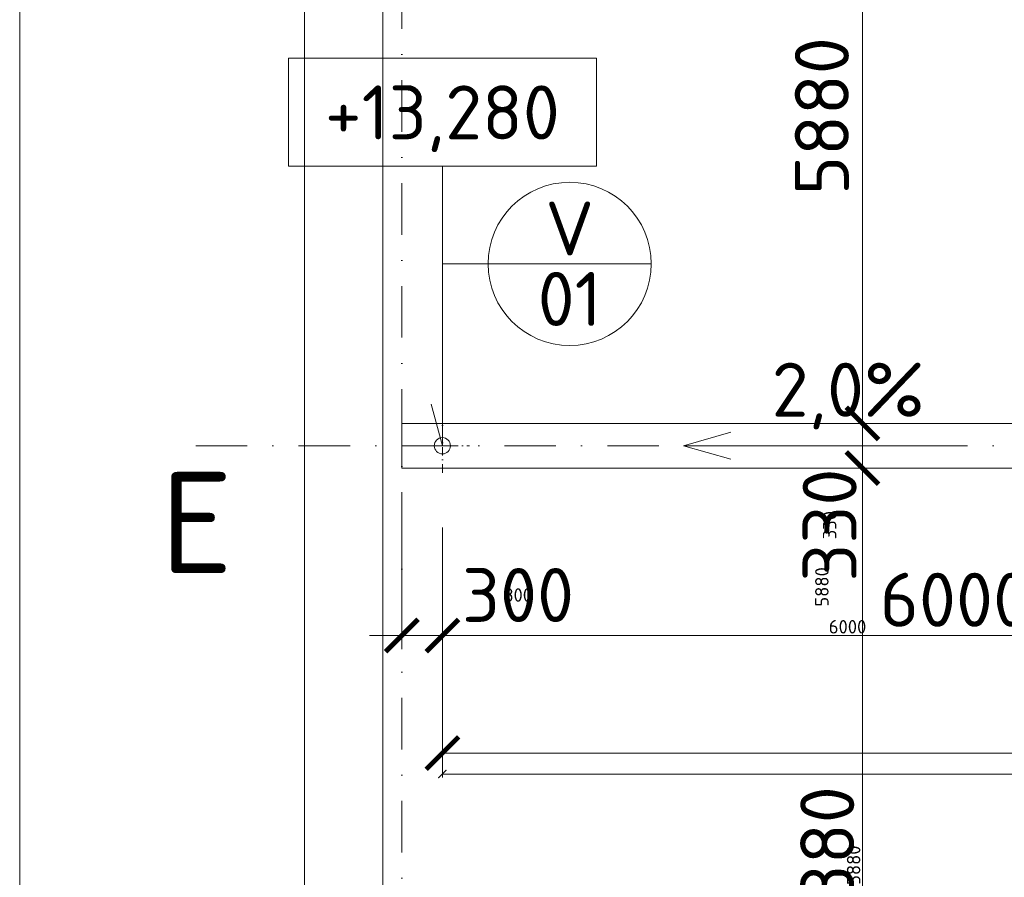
# Model space of a CAD drawing. Header units: millimetres. Extents: x -725694 to 5289369, y -1488057 to 2187451.
# Tile 158 of 256: x 3170 to 10461, y 210105 to 216454. Entities that reach past the tile are written whole.
import ezdxf
from ezdxf.enums import TextEntityAlignment as Align

# ---------------------------------------------------------------- set-up
doc = ezdxf.new("R2010")
doc.units = ezdxf.units.MM
doc.linetypes.add('CENTERX2', pattern=[101.6, 63.5, -12.7, 12.7, -12.7])
doc.linetypes.add('DASHDOT', pattern=[25.4, 12.7, -6.35, 0, -6.35])
doc.layers.get('Defpoints').update_dxf_attribs({"color": 8})
for name, color, linetype, lineweight in [('A99_N_kce-pohl', 1, 'Continuous', 9), ('A99_N_koty-200', 5, 'Continuous', 5), ('A99_N_koty-200 @ 200', 5, 'Continuous', 5), ('A99_N_koty-200 @ 50 (2)', 5, 'Continuous', 5), ('A99_N_koty-vysk', 160, 'Continuous', 5), ('A99_N_txt-popis-200', 240, 'Continuous', 5), ('A99_N_znaceni 200', 5, 'Continuous', 5), ('A99_S_osy', 1, 'CENTERX2', 5)]:
    doc.layers.add(name, color=color, linetype=linetype, lineweight=lineweight)
doc.styles.add('A99_kota', font='isocpeur.ttf', dxfattribs={"height": 2})
doc.styles.add('A99_popis', font='isocpeur.ttf')
doc.styles.add('ad_popis 100', font='isocpeur.ttf', dxfattribs={"height": 200})
doc.dimstyles.new('A99_kota_200 new', dxfattribs={"dimscale": 200, "dimtxt": 2, "dimasz": 1.2, "dimexe": 0.5, "dimexo": 1.5, "dimgap": 0.3, "dimtad": 1, "dimdec": 0, "dimzin": 3, "dimdsep": 46, "dimtxsty": 'A99_kota', "dimblk": 'ARCHTICK', "dimcen": 2.5, "dimazin": 2, "dimtfac": 0.75, "dimtdec": 0, "dimtmove": 2, "dimatfit": 0, "dimfxl": 0, "dimtolj": 1, "dimtzin": 0, "dimlwd": 5, "dimlwe": 5, "dimarcsym": 0})

# ---------------------------------------------------------------- blocks, each defined once
blk = doc.blocks.new('_ArchTick')
at = {"color": 0, "linetype": 'ByBlock', "const_width": 0.15}
blk.add_lwpolyline([(-0.5, -0.5), (0.5, 0.5)], dxfattribs=at)
blk = doc.blocks.new('*D4551')
at = {"layer": 'A99_N_koty-200', "color": 0, "linetype": 'Continuous', "lineweight": 5, "transparency": 16777216}
for p, q in [((10210, 219345), (9310, 219345)), ((9410, 219345), (9410, 213465)), ((9410, 213465), (9310, 213465))]:
    blk.add_line(p, q, dxfattribs=at)
at = {"layer": 'Defpoints', "color": 0, "linetype": 'Continuous', "lineweight": 0, "transparency": 16777216}
for p in [(11930, 219345), (9410, 213465), (9410, 213465)]:
    blk.add_point(p, dxfattribs=at)
at = {"layer": 'A99_N_koty-200', "color": 0, "linetype": 'Continuous', "lineweight": 5, "transparency": 16777216, "xscale": 240, "yscale": 240, "zscale": 240}
for p, rotation in [((9410, 219345), 90.0000000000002), ((9410, 213465), 270.0000000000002)]:
    blk.add_blockref('_ArchTick', p, dxfattribs=dict(at, rotation=rotation))
at = {"layer": 'A99_N_koty-200', "color": 0, "linetype": 'Continuous', "transparency": 16777216, "insert": (9110, 215740), "char_height": 400, "attachment_point": 5, "rotation": 90, "style": 'A99_kota'}
blk.add_mtext('\\A1;5880', dxfattribs=at)
blk = doc.blocks.new('*D4552')
at = {"layer": 'A99_N_koty-200', "color": 0, "linetype": 'Continuous', "lineweight": 5, "transparency": 16777216}
for p, q in [((9410, 219345), (9410, 219405)), ((9610, 219345), (9385, 219345)), ((9410, 219345), (9410, 213465)), ((9410, 213465), (9385, 213465)), ((9410, 213465), (9410, 213405))]:
    blk.add_line(p, q, dxfattribs=at)
at = {"layer": 'Defpoints', "color": 0, "linetype": 'Continuous', "lineweight": 0, "transparency": 16777216}
for p in [(11930, 219345), (9410, 213465), (9410, 213465)]:
    blk.add_point(p, dxfattribs=at)
at = {"layer": 'A99_N_koty-200', "color": 0, "linetype": 'Continuous', "lineweight": 5, "transparency": 16777216, "xscale": 60, "yscale": 60, "zscale": 60}
for p, rotation in [((9410, 219345), 270.0000000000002), ((9410, 213465), 90.0000000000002)]:
    blk.add_blockref('_ArchTick', p, dxfattribs=dict(at, rotation=rotation))
at = {"layer": 'A99_N_koty-200', "color": 0, "linetype": 'Continuous', "transparency": 16777216, "insert": (9110, 212255), "char_height": 100, "attachment_point": 5, "rotation": 90, "style": 'A99_kota'}
blk.add_mtext('\\A1;5880', dxfattribs=at)
blk = doc.blocks.new('*U66')
at = {"color": 0, "linetype": 'ByBlock'}
for p, q in [((5.7, -4), (5.7, -14.35)), ((5.7, -14.35), (5.286, -12.805))]:
    blk.add_line(p, q, dxfattribs=at)
blk.add_lwpolyline([(0, -4), (11.4, -4), (11.4, 0), (0, 0)], close=True, dxfattribs=at)
at = {"color": 0, "linetype": 'ByBlock', "style": 'A99_kota'}
for tag, p in [('VYSKA', (5.7, -2.241)), ('VYSKA_POPIS1', (5.7, -6.041)), ('VYSKA_POPIS2', (5.9, -9.541)), ('VYSKA_POPIS3', (5.9, -13.041))]:
    blk.add_attdef(tag, text='', height=2, dxfattribs=at).set_placement(p, align=Align.MIDDLE)
blk = doc.blocks.new('*D5098')
at = {"layer": 'A99_N_koty-200', "color": 0, "linetype": 'Continuous', "lineweight": 5, "transparency": 16777216}
for p, q in [((6000, 212695), (6000, 211795)), ((6300, 212695), (6300, 211795)), ((6000, 211895), (5760, 211895)), ((6000, 211895), (6300, 211895)), ((6300, 211895), (6540, 211895))]:
    blk.add_line(p, q, dxfattribs=at)
at = {"layer": 'Defpoints', "color": 0, "linetype": 'Continuous', "lineweight": 0, "transparency": 16777216}
for p in [(6300, 213300), (6000, 213180), (6300, 211895)]:
    blk.add_point(p, dxfattribs=at)
at = {"layer": 'A99_N_koty-200', "color": 0, "linetype": 'Continuous', "lineweight": 5, "transparency": 16777216, "xscale": 240, "yscale": 240, "zscale": 240}
blk.add_blockref('_ArchTick', (6000, 211895), dxfattribs=at)
at = {"layer": 'A99_N_koty-200', "color": 0, "linetype": 'Continuous', "lineweight": 5, "transparency": 16777216, "xscale": 240, "yscale": 240, "zscale": 240, "rotation": 180}
blk.add_blockref('_ArchTick', (6300, 211895), dxfattribs=at)
at = {"layer": 'A99_N_koty-200', "color": 0, "linetype": 'Continuous', "transparency": 16777216, "insert": (6860, 212195), "char_height": 400, "attachment_point": 5, "style": 'A99_kota'}
blk.add_mtext('\\A1;300', dxfattribs=at)
blk = doc.blocks.new('*D5099')
at = {"layer": 'A99_N_koty-200', "color": 0, "linetype": 'Continuous', "lineweight": 5, "transparency": 16777216}
for p, q in [((6000, 212095), (6000, 211870)), ((6300, 212095), (6300, 211870)), ((6000, 211895), (5940, 211895)), ((6000, 211895), (6300, 211895)), ((6300, 211895), (6360, 211895))]:
    blk.add_line(p, q, dxfattribs=at)
at = {"layer": 'Defpoints', "color": 0, "linetype": 'Continuous', "lineweight": 0, "transparency": 16777216}
for p in [(6300, 213300), (6000, 213180), (6300, 211895)]:
    blk.add_point(p, dxfattribs=at)
at = {"layer": 'A99_N_koty-200', "color": 0, "linetype": 'Continuous', "lineweight": 5, "transparency": 16777216, "xscale": 60, "yscale": 60, "zscale": 60}
blk.add_blockref('_ArchTick', (6000, 211895), dxfattribs=at)
at = {"layer": 'A99_N_koty-200', "color": 0, "linetype": 'Continuous', "lineweight": 5, "transparency": 16777216, "xscale": 60, "yscale": 60, "zscale": 60, "rotation": 180}
blk.add_blockref('_ArchTick', (6300, 211895), dxfattribs=at)
at = {"layer": 'A99_N_koty-200', "color": 0, "linetype": 'Continuous', "transparency": 16777216, "insert": (6860, 212195), "char_height": 100, "attachment_point": 5, "style": 'A99_kota'}
blk.add_mtext('\\A1;300', dxfattribs=at)
blk = doc.blocks.new('*D5101')
at = {"layer": 'A99_N_koty-200', "color": 0, "linetype": 'Continuous', "lineweight": 5, "transparency": 16777216}
for p, q in [((6300, 211825), (6300, 210925)), ((18300, 211825), (18300, 210925)), ((6300, 211025), (18300, 211025))]:
    blk.add_line(p, q, dxfattribs=at)
at = {"layer": 'Defpoints', "color": 0, "linetype": 'Continuous', "lineweight": 0, "transparency": 16777216}
for p in [(6300, 213300), (18300, 213300), (18300, 211025)]:
    blk.add_point(p, dxfattribs=at)
at = {"layer": 'A99_N_koty-200', "color": 0, "linetype": 'Continuous', "lineweight": 5, "transparency": 16777216, "xscale": 240, "yscale": 240, "zscale": 240, "rotation": 180}
blk.add_blockref('_ArchTick', (6300, 211025), dxfattribs=at)
at = {"layer": 'A99_N_koty-200', "color": 0, "linetype": 'Continuous', "lineweight": 5, "transparency": 16777216, "xscale": 240, "yscale": 240, "zscale": 240}
blk.add_blockref('_ArchTick', (18300, 211025), dxfattribs=at)
at = {"layer": 'A99_N_koty-200', "color": 0, "linetype": 'Continuous', "transparency": 16777216, "insert": (12300, 211285), "char_height": 400, "attachment_point": 5, "style": 'A99_kota'}
blk.add_mtext('\\A1;12000', dxfattribs=at)
blk = doc.blocks.new('*D5102')
at = {"layer": 'A99_N_koty-200', "color": 0, "linetype": 'Continuous', "lineweight": 5, "transparency": 16777216}
for p, q in [((6300, 211070), (6300, 210845)), ((18300, 211070), (18300, 210845)), ((6300, 210870), (18300, 210870))]:
    blk.add_line(p, q, dxfattribs=at)
at = {"layer": 'Defpoints', "color": 0, "linetype": 'Continuous', "lineweight": 0, "transparency": 16777216}
for p in [(6300, 213300), (18300, 213300), (18300, 210870)]:
    blk.add_point(p, dxfattribs=at)
at = {"layer": 'A99_N_koty-200', "color": 0, "linetype": 'Continuous', "lineweight": 5, "transparency": 16777216, "xscale": 60, "yscale": 60, "zscale": 60, "rotation": 180}
blk.add_blockref('_ArchTick', (6300, 210870), dxfattribs=at)
at = {"layer": 'A99_N_koty-200', "color": 0, "linetype": 'Continuous', "lineweight": 5, "transparency": 16777216, "xscale": 60, "yscale": 60, "zscale": 60}
blk.add_blockref('_ArchTick', (18300, 210870), dxfattribs=at)
at = {"layer": 'A99_N_koty-200', "color": 0, "linetype": 'Continuous', "transparency": 16777216, "insert": (12300, 210935), "char_height": 100, "attachment_point": 5, "style": 'A99_kota'}
blk.add_mtext('\\A1;12000', dxfattribs=at)
blk = doc.blocks.new('*D5104')
at = {"layer": 'A99_N_koty-200', "color": 0, "linetype": 'Continuous', "lineweight": 5, "transparency": 16777216}
for p, q in [((6300, 212390), (6300, 211795)), ((12300, 212390), (12300, 211795)), ((6300, 211895), (12300, 211895))]:
    blk.add_line(p, q, dxfattribs=at)
at = {"layer": 'Defpoints', "color": 0, "linetype": 'Continuous', "lineweight": 0, "transparency": 16777216}
for p in [(6300, 212690), (12300, 212690), (12300, 211895)]:
    blk.add_point(p, dxfattribs=at)
at = {"layer": 'A99_N_koty-200', "color": 0, "linetype": 'Continuous', "lineweight": 5, "transparency": 16777216, "xscale": 240, "yscale": 240, "zscale": 240, "rotation": 180}
blk.add_blockref('_ArchTick', (6300, 211895), dxfattribs=at)
at = {"layer": 'A99_N_koty-200', "color": 0, "linetype": 'Continuous', "lineweight": 5, "transparency": 16777216, "xscale": 240, "yscale": 240, "zscale": 240}
blk.add_blockref('_ArchTick', (12300, 211895), dxfattribs=at)
at = {"layer": 'A99_N_koty-200', "color": 0, "linetype": 'Continuous', "transparency": 16777216, "insert": (10095, 212160), "char_height": 400, "attachment_point": 5, "style": 'A99_kota'}
blk.add_mtext('\\A1;6000', dxfattribs=at)
blk = doc.blocks.new('*D5105')
at = {"layer": 'A99_N_koty-200', "color": 0, "linetype": 'Continuous', "lineweight": 5, "transparency": 16777216}
for p, q in [((6300, 212095), (6300, 211870)), ((12300, 212095), (12300, 211870)), ((6300, 211895), (12300, 211895))]:
    blk.add_line(p, q, dxfattribs=at)
at = {"layer": 'Defpoints', "color": 0, "linetype": 'Continuous', "lineweight": 0, "transparency": 16777216}
for p in [(6300, 212690), (12300, 212690), (12300, 211895)]:
    blk.add_point(p, dxfattribs=at)
at = {"layer": 'A99_N_koty-200', "color": 0, "linetype": 'Continuous', "lineweight": 5, "transparency": 16777216, "xscale": 60, "yscale": 60, "zscale": 60, "rotation": 180}
blk.add_blockref('_ArchTick', (6300, 211895), dxfattribs=at)
at = {"layer": 'A99_N_koty-200', "color": 0, "linetype": 'Continuous', "lineweight": 5, "transparency": 16777216, "xscale": 60, "yscale": 60, "zscale": 60}
blk.add_blockref('_ArchTick', (12300, 211895), dxfattribs=at)
at = {"layer": 'A99_N_koty-200', "color": 0, "linetype": 'Continuous', "transparency": 16777216, "insert": (9300, 211960), "char_height": 100, "attachment_point": 5, "style": 'A99_kota'}
blk.add_mtext('\\A1;6000', dxfattribs=at)
blk = doc.blocks.new('*U20')
at = {"color": 0, "linetype": 'ByBlock'}
blk.add_line((-3.02, 0), (3.02, 0), dxfattribs=at)
blk.add_circle((0, 0), 3.02, dxfattribs=at)
at = {"color": 0, "linetype": 'ByBlock', "style": 'A99_popis'}
for tag, p in [('KATEGORIE', (0, 1.31)), ('PRVEK', (0, -1.298))]:
    blk.add_attdef(tag, text='', height=2, dxfattribs=at).set_placement(p, align=Align.MIDDLE_CENTER)
blk = doc.blocks.new('*D5755')
at = {"layer": 'A99_N_koty-200', "color": 0, "linetype": 'Continuous', "lineweight": 5, "transparency": 16777216}
for p, q in [((9410, 213465), (9410, 213705)), ((9410, 213465), (9510, 213465)), ((9410, 213465), (9410, 213135)), ((9410, 213135), (9510, 213135)), ((9410, 213135), (9410, 212895))]:
    blk.add_line(p, q, dxfattribs=at)
at = {"layer": 'Defpoints', "color": 0, "linetype": 'Continuous', "lineweight": 0, "transparency": 16777216}
for p in [(9410, 213465), (9410, 213135), (9410, 213135)]:
    blk.add_point(p, dxfattribs=at)
at = {"layer": 'A99_N_koty-200', "color": 0, "linetype": 'Continuous', "lineweight": 5, "transparency": 16777216, "xscale": 240, "yscale": 240, "zscale": 240}
for p, rotation in [((9410, 213465), 270), ((9410, 213135), 90)]:
    blk.add_blockref('_ArchTick', p, dxfattribs=dict(at, rotation=rotation))
at = {"layer": 'A99_N_koty-200', "color": 0, "linetype": 'Continuous', "transparency": 16777216, "insert": (9167.5, 212712.5), "char_height": 400, "attachment_point": 5, "rotation": 90, "style": 'A99_kota'}
blk.add_mtext('\\A1;330', dxfattribs=at)
blk = doc.blocks.new('*D5756')
at = {"layer": 'A99_N_koty-200', "color": 0, "linetype": 'Continuous', "lineweight": 5, "transparency": 16777216}
for p, q in [((9410, 213465), (9410, 213525)), ((9410, 213465), (9435, 213465)), ((9410, 213465), (9410, 213135)), ((9410, 213135), (9435, 213135)), ((9410, 213135), (9410, 213075))]:
    blk.add_line(p, q, dxfattribs=at)
at = {"layer": 'Defpoints', "color": 0, "linetype": 'Continuous', "lineweight": 0, "transparency": 16777216}
for p in [(9410, 213465), (9410, 213135), (9410, 213135)]:
    blk.add_point(p, dxfattribs=at)
at = {"layer": 'A99_N_koty-200', "color": 0, "linetype": 'Continuous', "lineweight": 5, "transparency": 16777216, "xscale": 60, "yscale": 60, "zscale": 60}
for p, rotation in [((9410, 213465), 270), ((9410, 213135), 90)]:
    blk.add_blockref('_ArchTick', p, dxfattribs=dict(at, rotation=rotation))
at = {"layer": 'A99_N_koty-200', "color": 0, "linetype": 'Continuous', "transparency": 16777216, "insert": (9167.5, 212712.5), "char_height": 100, "attachment_point": 5, "rotation": 90, "style": 'A99_kota'}
blk.add_mtext('\\A1;330', dxfattribs=at)
blk = doc.blocks.new('*D5758')
at = {"layer": 'A99_N_koty-200', "color": 0, "linetype": 'Continuous', "lineweight": 5, "transparency": 16777216}
for p, q in [((9410, 213135), (9510, 213135)), ((9410, 213135), (9410, 207255)), ((9410, 207255), (9510, 207255))]:
    blk.add_line(p, q, dxfattribs=at)
at = {"layer": 'Defpoints', "color": 0, "linetype": 'Continuous', "lineweight": 0, "transparency": 16777216}
for p in [(9410, 213135), (9410, 207255), (9410, 207255)]:
    blk.add_point(p, dxfattribs=at)
at = {"layer": 'A99_N_koty-200', "color": 0, "linetype": 'Continuous', "lineweight": 5, "transparency": 16777216, "xscale": 240, "yscale": 240, "zscale": 240}
for p, rotation in [((9410, 213135), 90), ((9410, 207255), 270)]:
    blk.add_blockref('_ArchTick', p, dxfattribs=dict(at, rotation=rotation))
at = {"layer": 'A99_N_koty-200', "color": 0, "linetype": 'Continuous', "transparency": 16777216, "insert": (9150, 210195), "char_height": 400, "attachment_point": 5, "rotation": 90, "style": 'A99_kota'}
blk.add_mtext('\\A1;5880', dxfattribs=at)
blk = doc.blocks.new('*D5759')
at = {"layer": 'A99_N_koty-200', "color": 0, "linetype": 'Continuous', "lineweight": 5, "transparency": 16777216}
for p, q in [((9410, 213135), (9435, 213135)), ((9410, 213135), (9410, 207255)), ((9410, 207255), (9435, 207255))]:
    blk.add_line(p, q, dxfattribs=at)
at = {"layer": 'Defpoints', "color": 0, "linetype": 'Continuous', "lineweight": 0, "transparency": 16777216}
for p in [(9410, 213135), (9410, 207255), (9410, 207255)]:
    blk.add_point(p, dxfattribs=at)
at = {"layer": 'A99_N_koty-200', "color": 0, "linetype": 'Continuous', "lineweight": 5, "transparency": 16777216, "xscale": 60, "yscale": 60, "zscale": 60}
for p, rotation in [((9410, 213135), 90), ((9410, 207255), 270)]:
    blk.add_blockref('_ArchTick', p, dxfattribs=dict(at, rotation=rotation))
at = {"layer": 'A99_N_koty-200', "color": 0, "linetype": 'Continuous', "transparency": 16777216, "insert": (9345, 210195), "char_height": 100, "attachment_point": 5, "rotation": 90, "style": 'A99_kota'}
blk.add_mtext('\\A1;5880', dxfattribs=at)
blk = doc.blocks.new('*D5821')
at = {"layer": 'A99_N_koty-200', "color": 0, "linetype": 'Continuous', "lineweight": 5, "transparency": 16777216}
for p, q in [((3970, 231775), (3070, 231775)), ((3170, 176350), (3170, 231775)), ((3970, 176350), (3070, 176350))]:
    blk.add_line(p, q, dxfattribs=at)
at = {"layer": 'Defpoints', "color": 0, "linetype": 'Continuous', "lineweight": 0, "transparency": 16777216}
for p in [(3170, 231775), (5600, 231775), (5280, 176350)]:
    blk.add_point(p, dxfattribs=at)
at = {"layer": 'A99_N_koty-200', "color": 0, "linetype": 'Continuous', "lineweight": 5, "transparency": 16777216, "xscale": 240, "yscale": 240, "zscale": 240}
for p, rotation in [((3170, 231775), 90), ((3170, 176350), 270)]:
    blk.add_blockref('_ArchTick', p, dxfattribs=dict(at, rotation=rotation))
at = {"layer": 'A99_N_koty-200', "color": 0, "linetype": 'Continuous', "transparency": 16777216, "insert": (2910, 204062.5), "char_height": 400, "attachment_point": 5, "rotation": 90, "style": 'A99_kota'}
blk.add_mtext('\\A1;55425', dxfattribs=at)
blk = doc.blocks.new('*D5822')
at = {"layer": 'A99_N_koty-200', "color": 0, "linetype": 'Continuous', "lineweight": 5, "transparency": 16777216}
for p, q in [((3370, 231775), (3145, 231775)), ((3170, 176350), (3170, 231775)), ((3370, 176350), (3145, 176350))]:
    blk.add_line(p, q, dxfattribs=at)
at = {"layer": 'Defpoints', "color": 0, "linetype": 'Continuous', "lineweight": 0, "transparency": 16777216}
for p in [(3170, 231775), (5600, 231775), (5280, 176350)]:
    blk.add_point(p, dxfattribs=at)
at = {"layer": 'A99_N_koty-200', "color": 0, "linetype": 'Continuous', "lineweight": 5, "transparency": 16777216, "xscale": 60, "yscale": 60, "zscale": 60}
for p, rotation in [((3170, 231775), 90), ((3170, 176350), 270)]:
    blk.add_blockref('_ArchTick', p, dxfattribs=dict(at, rotation=rotation))
at = {"layer": 'A99_N_koty-200', "color": 0, "linetype": 'Continuous', "transparency": 16777216, "insert": (3105, 204062.5), "char_height": 100, "attachment_point": 5, "rotation": 90, "style": 'A99_kota'}
blk.add_mtext('\\A1;55425', dxfattribs=at)
blk = doc.blocks.new('*U6049')
at = {"layer": 'A99_N_koty-200 @ 200', "linetype": 'Continuous'}
dim = blk.add_linear_dim(base=(9410, 213465), p1=(11930, 219345), p2=(9410, 213465), angle=270, dimstyle='A99_kota_200 new', override={"dimscale": 200, "dimtix": 1, "dimtofl": 1, "dimtmove": 2, "dimatfit": 0}, dxfattribs=at)
dim.commit()
dim.dimension.update_dxf_attribs({"geometry": '*D4551', "text_midpoint": (9110, 215740), "dimtype": 128})
at = {"layer": 'A99_N_koty-200 @ 50 (2)', "linetype": 'Continuous'}
dim = blk.add_linear_dim(base=(9410, 213465), p1=(11930, 219345), p2=(9410, 213465), angle=270, dimstyle='A99_kota_200 new', override={"dimscale": 50, "dimtix": 1, "dimtofl": 1, "dimtmove": 2, "dimatfit": 0}, dxfattribs=at)
dim.commit()
dim.dimension.update_dxf_attribs({"geometry": '*D4552', "text_midpoint": (9110, 212255), "dimtype": 128})
blk = doc.blocks.new('*U6197')
at = {"layer": 'A99_N_koty-200 @ 200', "linetype": 'Continuous'}
dim = blk.add_linear_dim(base=(6300, 211895), p1=(6000, 213180), p2=(6300, 213300), dimstyle='A99_kota_200 new', override={"dimscale": 200, "dimtix": 1, "dimtofl": 1, "dimtmove": 2, "dimatfit": 0}, dxfattribs=at)
dim.commit()
dim.dimension.update_dxf_attribs({"geometry": '*D5098', "text_midpoint": (6860, 212195), "dimtype": 128})
at = {"layer": 'A99_N_koty-200 @ 50 (2)', "linetype": 'Continuous'}
dim = blk.add_linear_dim(base=(6300, 211895), p1=(6000, 213180), p2=(6300, 213300), dimstyle='A99_kota_200 new', override={"dimscale": 50, "dimtix": 1, "dimtofl": 1, "dimtmove": 2, "dimatfit": 0}, dxfattribs=at)
dim.commit()
dim.dimension.update_dxf_attribs({"geometry": '*D5099', "text_midpoint": (6860, 212195), "dimtype": 128})
blk = doc.blocks.new('*U6198')
at = {"layer": 'A99_N_koty-200 @ 200', "linetype": 'Continuous'}
dim = blk.add_linear_dim(base=(18300, 211025), p1=(6300, 213300), p2=(18300, 213300), dimstyle='A99_kota_200 new', override={"dimscale": 200, "dimtix": 1, "dimtofl": 1, "dimtmove": 2, "dimatfit": 0}, dxfattribs=at)
dim.commit()
dim.dimension.update_dxf_attribs({"geometry": '*D5101', "text_midpoint": (12300, 211285)})
at = {"layer": 'A99_N_koty-200 @ 50 (2)', "linetype": 'Continuous'}
dim = blk.add_linear_dim(base=(18300, 210870), p1=(6300, 213300), p2=(18300, 213300), dimstyle='A99_kota_200 new', override={"dimscale": 50, "dimtix": 1, "dimtofl": 1, "dimtmove": 2, "dimatfit": 0}, dxfattribs=at)
dim.commit()
dim.dimension.update_dxf_attribs({"geometry": '*D5102', "text_midpoint": (12300, 210935)})
blk = doc.blocks.new('*U6199')
at = {"layer": 'A99_N_koty-200 @ 200', "linetype": 'Continuous'}
dim = blk.add_linear_dim(base=(12300, 211895), p1=(6300, 212690), p2=(12300, 212690), dimstyle='A99_kota_200 new', override={"dimscale": 200, "dimtix": 1, "dimtofl": 1, "dimtmove": 2, "dimatfit": 0}, dxfattribs=at)
dim.commit()
dim.dimension.update_dxf_attribs({"geometry": '*D5104', "text_midpoint": (10095, 212160), "dimtype": 128})
at = {"layer": 'A99_N_koty-200 @ 50 (2)', "linetype": 'Continuous'}
dim = blk.add_linear_dim(base=(12300, 211895), p1=(6300, 212690), p2=(12300, 212690), dimstyle='A99_kota_200 new', override={"dimscale": 50, "dimtix": 1, "dimtofl": 1, "dimtmove": 2, "dimatfit": 0}, dxfattribs=at)
dim.commit()
dim.dimension.update_dxf_attribs({"geometry": '*D5105', "text_midpoint": (9300, 211960)})
blk = doc.blocks.new('*U6426')
at = {"layer": 'A99_N_koty-200 @ 200', "linetype": 'Continuous'}
dim = blk.add_linear_dim(base=(9410, 213135), p1=(9410, 213465), p2=(9410, 213135), angle=90, dimstyle='A99_kota_200 new', override={"dimscale": 200, "dimtix": 1, "dimtofl": 1, "dimtmove": 2, "dimatfit": 0}, dxfattribs=at)
dim.commit()
dim.dimension.update_dxf_attribs({"geometry": '*D5755', "text_midpoint": (9167.5, 212712.5), "dimtype": 128})
at = {"layer": 'A99_N_koty-200 @ 50 (2)', "linetype": 'Continuous'}
dim = blk.add_linear_dim(base=(9410, 213135), p1=(9410, 213465), p2=(9410, 213135), angle=90, dimstyle='A99_kota_200 new', override={"dimscale": 50, "dimtix": 1, "dimtofl": 1, "dimtmove": 2, "dimatfit": 0}, dxfattribs=at)
dim.commit()
dim.dimension.update_dxf_attribs({"geometry": '*D5756', "text_midpoint": (9167.5, 212712.5), "dimtype": 128})
blk = doc.blocks.new('*U6427')
at = {"layer": 'A99_N_koty-200 @ 200', "linetype": 'Continuous'}
dim = blk.add_linear_dim(base=(9410, 207255), p1=(9410, 213135), p2=(9410, 207255), angle=90, dimstyle='A99_kota_200 new', override={"dimscale": 200, "dimtix": 1, "dimtofl": 1, "dimtmove": 2, "dimatfit": 0}, dxfattribs=at)
dim.commit()
dim.dimension.update_dxf_attribs({"geometry": '*D5758', "text_midpoint": (9150, 210195)})
at = {"layer": 'A99_N_koty-200 @ 50 (2)', "linetype": 'Continuous'}
dim = blk.add_linear_dim(base=(9410, 207255), p1=(9410, 213135), p2=(9410, 207255), angle=90, dimstyle='A99_kota_200 new', override={"dimscale": 50, "dimtix": 1, "dimtofl": 1, "dimtmove": 2, "dimatfit": 0}, dxfattribs=at)
dim.commit()
dim.dimension.update_dxf_attribs({"geometry": '*D5759', "text_midpoint": (9345, 210195)})
blk = doc.blocks.new('*U6463')
at = {"layer": 'A99_N_koty-200 @ 200', "linetype": 'Continuous'}
dim = blk.add_linear_dim(base=(3170, 231775), p1=(5280, 176350), p2=(5600, 231775), angle=90, dimstyle='A99_kota_200 new', override={"dimscale": 200, "dimtix": 1, "dimtofl": 1, "dimtmove": 2, "dimatfit": 0}, dxfattribs=at)
dim.commit()
dim.dimension.update_dxf_attribs({"geometry": '*D5821', "text_midpoint": (2910, 204062.5)})
at = {"layer": 'A99_N_koty-200 @ 50 (2)', "linetype": 'Continuous'}
dim = blk.add_linear_dim(base=(3170, 231775), p1=(5280, 176350), p2=(5600, 231775), angle=90, dimstyle='A99_kota_200 new', override={"dimscale": 50, "dimtix": 1, "dimtofl": 1, "dimtmove": 2, "dimatfit": 0}, dxfattribs=at)
dim.commit()
dim.dimension.update_dxf_attribs({"geometry": '*D5822', "text_midpoint": (3105, 204062.5)})

msp = doc.modelspace()

# ---------------------------------------------------------------- linework, layer by layer
at = {"layer": 'A99_N_kce-pohl', "linetype": 'Continuous', "lineweight": 9}
for points in [[(5280, 176350), (5280, 233125)], [(5280, 232250), (5280, 176350), (7180, 176350), (7180, 174440)], [(5860, 176350), (5860, 231775)]]:
    msp.add_lwpolyline(points, dxfattribs=at)
at = {"layer": 'A99_N_kce-pohl', "linetype": 'DASHDOT', "lineweight": 5, "ltscale": 5}
for points in [[(6300, 213100), (6300, 213500)], [(6100, 213300), (6500, 213300)]]:
    msp.add_lwpolyline(points, dxfattribs=at)
at = {"layer": 'A99_N_kce-pohl', "linetype": 'Continuous', "ltscale": 25}
msp.add_lwpolyline([(150690, 213135), (150690, 213465), (6000, 213465), (6000, 213135)], close=True, dxfattribs=at)
at = {"layer": 'A99_N_kce-pohl', "linetype": 'Continuous'}
msp.add_circle((6300, 213300), 60, dxfattribs=at)
at = {"layer": 'A99_N_koty-vysk'}
for points in [[(8085, 213300), (8435, 213400)], [(8085, 213300), (10085, 213300)], [(8085, 213300), (8435, 213200)]]:
    msp.add_lwpolyline(points, dxfattribs=at)
at = {"layer": 'A99_N_znaceni 200'}
msp.add_lwpolyline([(6638.5, 214646.5), (6300, 214646.5)], dxfattribs=at)
at = {"layer": 'A99_S_osy', "linetype": 'DASHDOT', "lineweight": 5, "ltscale": 30}
for points in [[(6000, 250300), (6000, 175600)], [(179375, 213300), (4375, 213300)]]:
    msp.add_lwpolyline(points, dxfattribs=at)

# ---------------------------------------------------------------- block references
at = {"layer": 'A99_N_koty-200', "color": 3, "linetype": 'Continuous', "lineweight": 0}
for name in ['*U6049', '*U6426', '*U6197', '*U6198', '*U6427', '*U6199']:
    msp.add_blockref(name, (0, 0), dxfattribs=at)
at = {"layer": 'A99_N_koty-vysk', "xscale": 200, "yscale": 200, "zscale": 200}
msp.add_blockref('*U66', (5160, 216170), dxfattribs=at).add_auto_attribs({'VYSKA': '+13,280'})
at = {"layer": 'A99_N_znaceni 200', "xscale": 200, "yscale": 200, "zscale": 200}
msp.add_blockref('*U20', (7242.5, 214646.5), dxfattribs=at).add_auto_attribs({'KATEGORIE': 'V', 'PRVEK': '01'})

# ---------------------------------------------------------------- texts
at = {"layer": 'A99_N_koty-vysk', "insert": (8738, 213915), "char_height": 400, "attachment_point": 1, "style": 'ad_popis 100'}
msp.add_mtext_dynamic_manual_height_columns('2,0%', width=673.852, gutter_width=2000, heights=[0], dxfattribs=at)
at = {"layer": 'A99_N_txt-popis-200', "color": 1, "lineweight": 0, "insert": (4211.5, 213105), "char_height": 750, "attachment_point": 1, "style": 'ad_popis 100', "bg_fill": 3, "box_fill_scale": 1, "bg_fill_color": 256, "bg_fill_transparency": 0}
msp.add_mtext_dynamic_manual_height_columns('E', width=832.5, gutter_width=1000, heights=[0], dxfattribs=at)

# ---------------------------------------------------------------- next in the draw order: block references
at = {"layer": 'A99_N_koty-200', "color": 3, "linetype": 'Continuous', "lineweight": 0}
msp.add_blockref('*U6463', (0, 0), dxfattribs=at)

doc.saveas('drawing.dxf')
